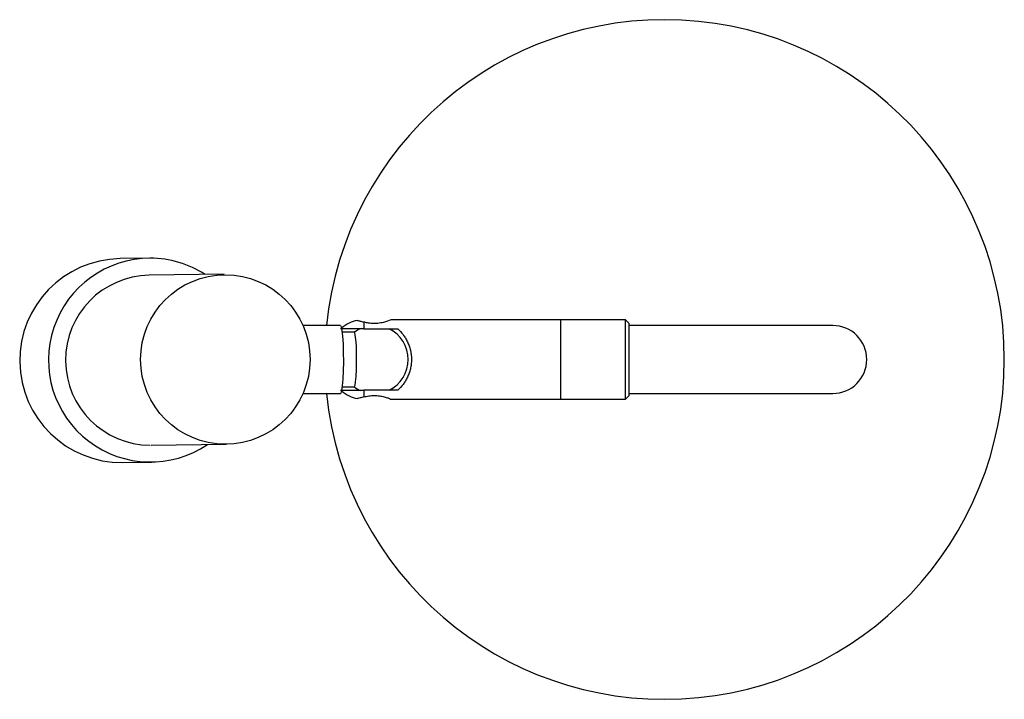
# Paper-space layout '_Superior' of a CAD drawing. Header units: millimetres. Extents: x -50 to 95, y -50 to 50.
import ezdxf

# ---------------------------------------------------------------- set-up
doc = ezdxf.new("R2010")
doc.units = ezdxf.units.MM

psp = doc.layouts.new('_Superior')

# ---------------------------------------------------------------- linework, layer by layer
at = {"color": 7, "linetype": 'Continuous', "lineweight": 25}
for p, q in [((-30.64, 14.89), (-34.89, 14.84)), ((-19.56, 12.54), (-30.61, 12.39)), ((39.5, 5.85), (5.02, 5.85)), ((30, -5.85), (30, 5.85)), ((40, 5.35), (39.5, 5.85)), ((39.5, -5.85), (39.5, 5.85)), ((-2.45, 5), (-7.97, 5)), ((0.4, 4.52), (-0.48, 3.99)), ((1, 5.51), (1, 4.5)), ((1, 4.5), (6, 4.5)), ((40, 5.35), (40, -5.35)), ((70, 5), (40, 5)), ((-0.45, 4), (-2.19, 4)), ((-2.19, -4), (-0.45, -4)), ((-8, -5), (-2.45, -5)), ((6, -4.5), (1, -4.5)), ((1, -4.5), (1, -5.51)), ((39.5, -5.85), (40, -5.35)), ((40, -5), (70, -5)), ((5.02, -5.85), (39.5, -5.85)), ((-30.29, -12.6), (-19.24, -12.46)), ((-34.5, -15.16), (-30.25, -15.1))]:
    psp.add_line(p, q, dxfattribs=at)
at = {"color": 7, "linetype": 'Continuous', "lineweight": 25, "flags": 128}
for points in [[(-2.45, 5), (-2.33, 4.82), (-2.23, 4.27), (-2.14, 3.42), (-2.07, 2.31), (-2.03, 1.02), (-2.02, -0.34), (-2.05, -1.67), (-2.1, -2.88), (-2.18, -3.88), (-2.28, -4.58), (-2.39, -4.95), (-2.45, -5)], [(-0.45, 4), (-0.4, 3.96), (-0.31, 3.6), (-0.22, 2.93), (-0.16, 2), (-0.12, 0.89), (-0.12, -0.3), (-0.14, -1.46), (-0.19, -2.49), (-0.26, -3.3), (-0.35, -3.82), (-0.45, -4), (-0.45, -4)]]:
    psp.add_lwpolyline(points, dxfattribs=at)
at = {"color": 7, "linetype": 'Continuous', "lineweight": 25}
psp.add_circle((-19.39, 0.01), 12.47, dxfattribs=at)
for centre, radius, start, end in [((45.25, 0), 50, 185.7392, 174.2608), ((-34.65, -0.16), 15, 90.9058, 270.5834), ((-30.43, -0.09), 14.99, 90.0573, 304.1349), ((-30.45, -0.01), 14.91, 57.0812, 89.9915), ((-30.41, -0.1), 12.5, 90.9066, 269.8434), ((1, 0.85), 5, 100.8297, 131.0646), ((2.53, 0), 5, 295.8419, 64.1581), ((70, 0), 5, 270, 90), ((2.53, 0), 5, 232.9739, 246.3962), ((1, -0.85), 5, 228.9354, 259.1548)]:
    psp.add_arc(centre, radius, start, end, dxfattribs=at)
for points, knots in [([(5.02, 5.84), (5.02, 5.84), (5.06, 5.86), (4.89, 5.79), (4.51, 5.64), (3.88, 5.44), (3.09, 5.3), (2.26, 5.28), (1.54, 5.37), (1.16, 5.46), (1, 5.51)], [0, 0, 0, 0, 0.024276, 0.162927, 0.303046, 0.453336, 0.609704, 0.756259, 0.892153, 1, 1, 1, 1]), ([(1, 4.5), (0.89, 4.5), (0.42, 4.5), (-0.4, 4.5), (-1.31, 4.5), (-2.02, 4.5), (-2.32, 4.5), (-2.46, 4.5), (-2.42, 4.5), (-2.42, 4.5)], [0, 0, 0, 0, 0.059363, 0.250673, 0.443546, 0.644014, 0.859092, 0.998881, 1, 1, 1, 1]), ([(0.06, 5.75), (0.05, 5.75), (0.02, 5.76), (0.22, 5.71), (0.58, 5.62), (0.89, 5.54), (1, 5.51)], [0, 0, 0, 0, 0.09753, 0.454778, 0.812964, 1, 1, 1, 1]), ([(6, 4.5), (6.27, 4.26), (6.53, 3.98), (6.88, 3.51), (7, 3.35), (7.21, 3), (7.31, 2.81), (7.5, 2.43), (7.58, 2.23), (7.73, 1.82), (7.79, 1.6), (7.94, 0.93), (8, 0.48), (8, -0.23), (7.99, -0.46), (7.93, -0.92), (7.89, -1.15), (7.79, -1.59), (7.73, -1.81), (7.58, -2.23), (7.5, -2.43), (7.31, -2.81), (7.21, -3), (7, -3.34), (6.89, -3.51), (6.53, -3.98), (6.27, -4.25), (6, -4.5)], [0, 0, 0, 0, 0.125, 0.125, 0.1875, 0.1875, 0.25, 0.25, 0.3125, 0.3125, 0.375, 0.375, 0.5, 0.5, 0.5625, 0.5625, 0.625, 0.625, 0.6875, 0.6875, 0.75, 0.75, 0.8125, 0.8125, 0.875, 0.875, 1, 1, 1, 1]), ([(-2.42, -4.5), (-2.37, -4.5), (-2.29, -4.5), (-1.6, -4.5), (-0.61, -4.5), (0.32, -4.5), (0.85, -4.5), (1, -4.5)], [0, 0, 0, 0, 0.241538, 0.489481, 0.715165, 0.920105, 1, 1, 1, 1]), ([(1, -5.51), (0.8, -5.56), (0.4, -5.67), (0.08, -5.75), (0.07, -5.75), (0.06, -5.75)], [0, 0, 0, 0, 0.367658, 0.7357, 1, 1, 1, 1]), ([(1, -5.51), (1.23, -5.45), (1.69, -5.34), (2.51, -5.27), (3.3, -5.33), (4.02, -5.48), (4.6, -5.67), (4.98, -5.83), (5, -5.84), (5.02, -5.84)], [0, 0, 0, 0, 0.146963, 0.294329, 0.432649, 0.570058, 0.719141, 0.875667, 1, 1, 1, 1])]:
    psp.add_open_spline(points, degree=3, knots=knots, dxfattribs=at)

doc.saveas('drawing.dxf')
